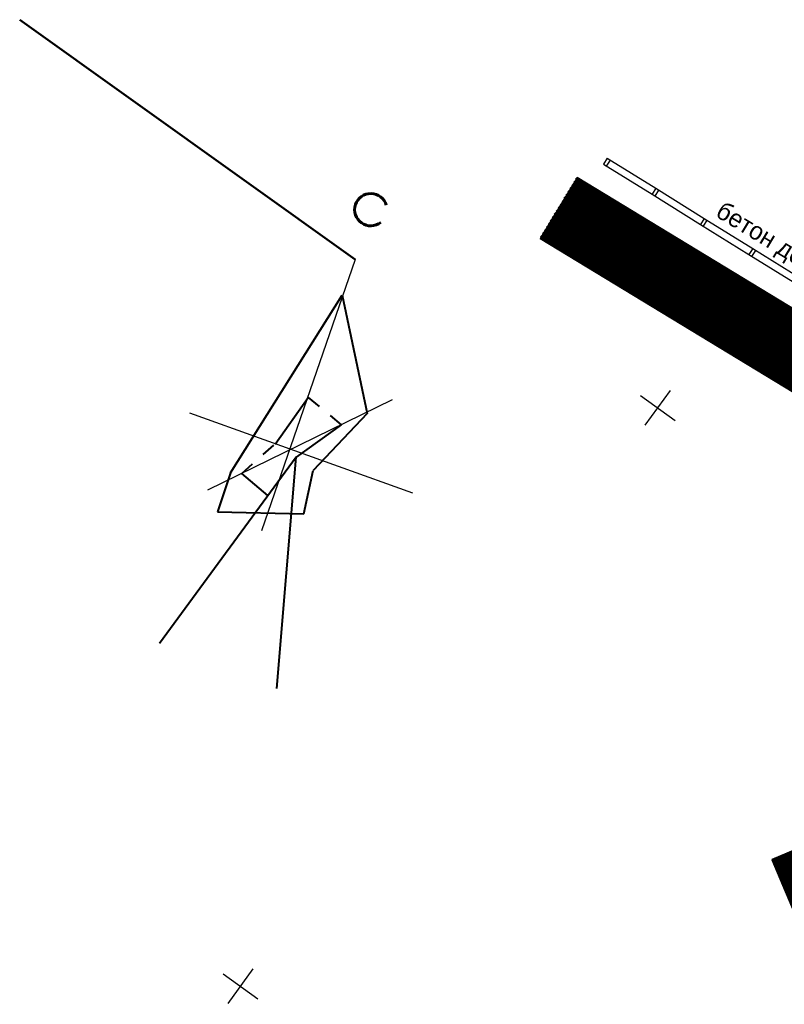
# Model space of a CAD drawing. Extents: x 2951 to 3752, y -2007 to -1435.
# Tile 25 of 28: x 2951 to 3058, y -1573 to -1435. Entities that reach past the tile are written whole.
import ezdxf

# ---------------------------------------------------------------- set-up
doc = ezdxf.new("R2010")
doc.units = 0
doc.header["$MEASUREMENT"] = 0
for name, pattern in [('CONTI', [0]), ('STRIH_1', [3, 2, -1]), ('STRIHSMALL', [1, 0.5, -0.5])]:
    doc.linetypes.add(name, pattern=pattern)
for name, color, linetype in [('(007) Здания', 7, 'Continuous'), ('SETKR', 2, 'CONTI'), ('SIT_LDEFAULT', 250, 'CONTI')]:
    doc.layers.add(name, color=color, linetype=linetype)
doc.layers.add('.', color=7, linetype='Continuous', lineweight=15)
doc.styles.add('P-131', font='txt')

# ---------------------------------------------------------------- blocks, each defined once
blk = doc.blocks.new('BL_333')
at = {"color": 0}
for p, q in [((0, -3), (0, 3)), ((-3, 0), (3, 0))]:
    blk.add_line(p, q, dxfattribs=at)
blk = doc.blocks.new('проро')
at = {"linetype": 'Continuous'}
for p, q in [((486.8359485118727, 773.3820869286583), (486.9237564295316, 733.1161808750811)), ((498.1891028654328, 756.4801340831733), (477.9004035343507, 736.0299787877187)), ((505.22749229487, 745.0997570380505), (472.007691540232, 745.4022763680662))]:
    blk.add_line(p, q, dxfattribs=at)
at = {"linetype": 'Continuous', "lineweight": 40}
for p, q in [((480.1385497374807, 739.3804574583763), (486.7384902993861, 768.0578368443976)), ((486.7384902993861, 768.0578368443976), (495.5327562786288, 753.524107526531)), ((495.5327562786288, 753.524107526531), (490.9685386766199, 743.4878157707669)), ((488.1101350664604, 744.4642905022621), (478.6067874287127, 713.5323099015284)), ((496.2330179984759, 712.9526008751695), (488.1101350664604, 744.4642905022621)), ((491.7309792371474, 737.3156000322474), (490.9685386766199, 743.4878157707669)), ((480.1385497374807, 739.3804574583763), (480.2060706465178, 733.6063483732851)), ((480.2060706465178, 733.6063483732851), (491.7309792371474, 737.3156000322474))]:
    blk.add_line(p, q, dxfattribs=at)
at = {"lineweight": 40, "ltscale": 4}
for p, q in [((484.7291830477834, 745.2520311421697), (486.949264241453, 752.948432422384)), ((486.1515599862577, 738.0894204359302), (481.6790507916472, 739.838696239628))]:
    blk.add_line(p, q, dxfattribs=at)
at = {"linetype": 'STRIHSMALL', "lineweight": 40, "ltscale": 4}
for p, q in [((486.9492642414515, 752.9484324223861), (492.5857221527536, 750.8321620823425)), ((481.6790507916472, 739.838696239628), (484.7291830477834, 745.2520311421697))]:
    blk.add_line(p, q, dxfattribs=at)
at = {"linetype": 'ByBlock', "lineweight": 40, "ltscale": 4}
blk.add_line((492.5857221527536, 750.8321620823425), (488.1101350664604, 744.4642905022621), dxfattribs=at)
at = {"color": 1, "linetype": 'Continuous', "lineweight": 60}
blk.add_arc((486.5975595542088, 780.695515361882), 2.269383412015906, 35.08297412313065, 327.0775477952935, dxfattribs=at)
blk = doc.blocks.new('bstrtthtytt434')
at = {"layer": 'SIT_LDEFAULT', "color": 250}
for p, q in [((3033.488364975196, 808.890908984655), (3032.957210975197, 808.040746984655)), ((3032.957210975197, 808.040746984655), (3039.754081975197, 803.8194499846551)), ((3033.385230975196, 807.779214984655), (3033.910506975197, 808.6212859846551)), ((3033.488364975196, 808.890908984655), (3040.279357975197, 804.661521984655)), ((3040.285235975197, 804.669611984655), (3039.754081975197, 803.8194499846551)), ((3039.754081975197, 803.8194499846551), (3046.550952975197, 799.598153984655)), ((3040.182101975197, 803.557917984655), (3040.707377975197, 804.399989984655)), ((3040.285235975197, 804.669611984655), (3047.076229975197, 800.4402259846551)), ((3047.076229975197, 800.4402259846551), (3046.545074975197, 799.590063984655)), ((3046.545074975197, 799.590063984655), (3053.341946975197, 795.368766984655)), ((3046.973094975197, 799.328531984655), (3047.498371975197, 800.170602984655)), ((3047.076229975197, 800.4402259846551), (3053.867222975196, 796.210838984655)), ((3053.873100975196, 796.218928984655), (3053.341946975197, 795.368766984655)), ((3053.341946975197, 795.368766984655), (3060.138817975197, 791.147470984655)), ((3053.769965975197, 795.107234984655), (3054.295242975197, 795.9493069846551)), ((3053.873100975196, 796.218928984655), (3060.664093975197, 791.989541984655))]:
    blk.add_line(p, q, dxfattribs=at)
at = {"linetype": 'Continuous', "rotation": 340.8436688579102}
blk.add_blockref('проро', (2284.489498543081, 223.856739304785), dxfattribs=at)
at = {"layer": 'SETKR', "color": 92, "rotation": 324.2135499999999}
for p in [(3040.57462958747, 773.8650364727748), (2982.098044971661, 692.7448234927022)]:
    blk.add_blockref('BL_333', p, dxfattribs=at)
at = {"layer": '(007) Здания', "style": 'P-131'}
blk.add_text('бетон девор h=2,5', height=2.5, rotation=328.8528764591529, dxfattribs=at).set_placement((3048.494281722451, 800.8140672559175))
blk = doc.blocks.new('укеуе')
at = {"linetype": 'ByBlock'}
blk.add_blockref('bstrtthtytt434', (-4237.411699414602, -469.4130367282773), dxfattribs=at)

msp = doc.modelspace()

# ---------------------------------------------------------------- hatches: boundary and pattern name
at = {"layer": '.', "linetype": 'ByBlock', "lineweight": 50}
h = msp.add_hatch(dxfattribs=at)
h.set_pattern_fill('ANSI31', color=252, scale=0.9999999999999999, angle=-0.01356111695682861)
h.set_pattern_definition([(44.98643888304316, (0.3449073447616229, 0.7169426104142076), (-0.08836742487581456, 0.08840926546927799), [])])
edge = h.paths.add_edge_path()
edge.add_line((3056.556857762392, -1552.578206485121), (3060.443743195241, -1561.79189855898))
edge.add_line((3060.443743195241, -1561.79189855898), (3091.40636098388, -1548.730017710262))
edge.add_arc((3092.572426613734, -1551.494125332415), 2.999999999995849, 59.07527181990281, 112.8729213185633, ccw=False)
edge.add_line((3094.114161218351, -1548.920595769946), (3125.395206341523, -1567.660256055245))
edge.add_arc((3123.853471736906, -1570.23378561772), 3.000000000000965, 6.8333441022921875, 59.07527181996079, ccw=False)
edge.add_line((3126.832161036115, -1569.876840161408), (3145.859405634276, -1728.658101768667))
edge.add_line((3145.859405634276, -1728.658101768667), (3153.550163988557, -1792.837037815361))
edge.add_line((3153.550163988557, -1792.837037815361), (3155.53944822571, -1829.916691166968))
edge.add_line((3155.53944822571, -1829.916691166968), (3160.69807830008, -1929.708373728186))
edge.add_arc((3157.702078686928, -1929.863248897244), 2.99999999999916, -86.7607865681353, 2.9592132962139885, ccw=False)
edge.add_line((3157.871593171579, -1932.858455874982), (3050.261606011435, -1938.948669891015))
edge.add_line((3050.261606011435, -1938.948669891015), (3050.826654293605, -1948.932693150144))
edge.add_line((3050.826654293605, -1948.932693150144), (3313.078914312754, -1934.153144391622))
edge.add_line((3313.078914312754, -1934.153144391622), (3312.513866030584, -1924.169121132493))
edge.add_line((3312.513866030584, -1924.169121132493), (3173.846221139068, -1931.9543678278))
edge.add_arc((3173.676706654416, -1928.959160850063), 2.999999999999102, 182.9592132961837, 273.23921343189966, ccw=False)
edge.add_line((3170.680707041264, -1929.114036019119), (3164.413609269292, -1808.433510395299))
edge.add_line((3164.413609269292, -1808.433510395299), (3163.40510367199, -1789.77854950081))
edge.add_line((3163.40510367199, -1789.77854950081), (3160.74491741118, -1767.88193778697))
edge.add_arc((3164.406584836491, -1768.21566593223), 3.676844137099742, 91.75585634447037, 174.7923910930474, ccw=False)
edge.add_line((3164.293923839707, -1764.540548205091), (3165.25541002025, -1764.448005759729))
edge.add_line((3165.25541002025, -1764.448005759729), (3157.249568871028, -1682.637866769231))
edge.add_arc((3156.247352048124, -1676.124571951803), 6.589950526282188, 187.8753958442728, 278.7476357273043, ccw=False)
edge.add_line((3149.719555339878, -1677.027521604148), (3140.900351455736, -1603.193343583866))
edge.add_line((3140.900351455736, -1603.193343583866), (3139.472777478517, -1590.531231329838))
edge.add_line((3139.472777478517, -1590.531231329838), (3136.17769953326, -1563.81836695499))
edge.add_arc((3133.199010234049, -1564.175312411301), 3.000000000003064, 6.833344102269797, 59.07527181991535)
edge.add_line((3134.740744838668, -1561.601782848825), (3099.85054186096, -1540.699969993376))
edge.add_arc((3101.674502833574, -1538.04163448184), 3.223907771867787, 157.9050476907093, 235.54485352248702, ccw=False)
edge.add_line((3098.687353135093, -1536.828985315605), (3108.685333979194, -1520.345022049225))
edge.add_arc((3111.249216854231, -1521.90274622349), 2.999999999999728, 58.71862071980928, 148.7186207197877, ccw=False)
edge.add_line((3112.806941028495, -1519.338863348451), (3205.59037006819, -1575.710779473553))
edge.add_line((3205.59037006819, -1575.710779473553), (3207.263714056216, -1576.621283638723))
edge.add_line((3207.263714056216, -1576.621283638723), (3242.982978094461, -1589.97518185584))
edge.add_line((3242.982978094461, -1589.97518185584), (3266.909131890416, -1598.85531929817))
edge.add_line((3266.909131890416, -1598.85531929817), (3413.186675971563, -1686.949342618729))
edge.add_line((3413.186675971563, -1686.949342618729), (3418.345728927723, -1678.382886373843))
edge.add_line((3418.345728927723, -1678.382886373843), (3272.068184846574, -1590.288863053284))
edge.add_line((3272.068184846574, -1590.288863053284), (3270.388683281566, -1589.480207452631))
edge.add_line((3270.388683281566, -1589.480207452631), (3212.903460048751, -1568.144697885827))
edge.add_line((3212.903460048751, -1568.144697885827), (3210.782783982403, -1567.164503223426))
edge.add_line((3210.782783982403, -1567.164503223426), (3103.491739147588, -1501.978275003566))
edge.add_arc((3105.049463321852, -1499.414392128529), 2.999999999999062, 149.0585377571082, 238.7186207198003, ccw=False)
edge.add_line((3102.476384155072, -1497.871905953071), (3107.435857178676, -1489.598822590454))
edge.add_line((3107.435857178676, -1489.598822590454), (3098.85892662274, -1484.457202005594))
edge.add_line((3098.85892662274, -1484.457202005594), (3093.948259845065, -1492.648869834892))
edge.add_arc((3091.375180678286, -1491.106383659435), 2.999999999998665, 238.7186207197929, 329.0585377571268, ccw=False)
edge.add_line((3089.817456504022, -1493.670266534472), (3029.258160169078, -1456.876588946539))
edge.add_line((3029.258160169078, -1456.876588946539), (3024.065746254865, -1465.422865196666))
edge.add_line((3024.065746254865, -1465.422865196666), (3099.132899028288, -1511.031001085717))
edge.add_arc((3097.575174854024, -1513.594883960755), 3.000000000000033, -31.281377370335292, 58.71862071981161, ccw=False)
edge.add_line((3100.139057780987, -1515.152608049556), (3084.584195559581, -1540.754601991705))
edge.add_line((3084.584195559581, -1540.754601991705), (3056.556857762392, -1552.578206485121))

# ---------------------------------------------------------------- linework, layer by layer
at = {"color": 5, "linetype": 'ByBlock', "lineweight": 50}
msp.add_lwpolyline([(2951.114873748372, -1434.749990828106), (2998.147874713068, -1468.381149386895)], dxfattribs=at)
msp.add_lwpolyline([(2951.114873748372, -1434.749990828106), (2998.147874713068, -1468.381149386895)], dxfattribs=at)
at = {"color": 7, "linetype": 'ByBlock', "lineweight": 30}
for points in [[(3272.068184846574, -1590.288863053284), (3270.388683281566, -1589.480207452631), (3212.903460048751, -1568.144697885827), (3210.782783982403, -1567.164503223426), (3103.491739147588, -1501.978275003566, -0.4124769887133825), (3102.476384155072, -1497.871905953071), (3107.435857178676, -1489.598822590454), (3098.85892662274, -1484.457202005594), (3093.948259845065, -1492.648869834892, -0.4159522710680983), (3089.817456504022, -1493.670266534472), (3029.258160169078, -1456.876588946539), (3024.065746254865, -1465.422865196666), (3099.132899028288, -1511.031001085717, -0.4142135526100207), (3100.139057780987, -1515.152608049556), (3084.584195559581, -1540.754601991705), (3056.556857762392, -1552.578206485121), (3060.443743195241, -1561.79189855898), (3091.40636098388, -1548.730017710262, -0.2391451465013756), (3094.114161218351, -1548.920595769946), (3125.395206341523, -1567.660256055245, -0.231980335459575), (3126.832161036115, -1569.876840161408), (3145.859405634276, -1728.658101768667), (3153.550163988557, -1792.837037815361), (3155.53944822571, -1829.916691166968)], [(3029.258160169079, -1456.876588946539), (3089.826163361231, -1493.655931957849, 0.4159522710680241), (3093.95672483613, -1492.633557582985), (3098.865452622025, -1484.440727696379)], [(3084.60404677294, -1540.741504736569), (3100.152848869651, -1515.135829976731, 0.414213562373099), (3099.145714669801, -1511.014461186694), (3024.067769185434, -1465.424093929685)]]:
    msp.add_lwpolyline(points, format="xyb", dxfattribs=at)
at = {"color": 7, "linetype": 'STRIH_1', "lineweight": 30, "true_color": 0xfff5eb}
msp.add_lwpolyline([(3026.661953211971, -1461.149727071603), (3111.15865297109, -1513.003638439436), (3209.040087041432, -1571.26752364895), (3269.370625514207, -1594.100675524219), (3415.943128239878, -1682.372334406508)], dxfattribs=at)
at = {"color": 7, "linetype": 'ByBlock', "lineweight": 50}
msp.add_lwpolyline([(3084.60404677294, -1540.741504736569), (3056.579508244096, -1552.571742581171)], dxfattribs=at)

# ---------------------------------------------------------------- block references
at = {"color": 5, "linetype": 'ByBlock', "lineweight": 50, "rotation": 359.986438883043}
msp.add_blockref('укеуе', (4237.331959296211, -1793.921914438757), dxfattribs=at)

doc.saveas('drawing.dxf')
